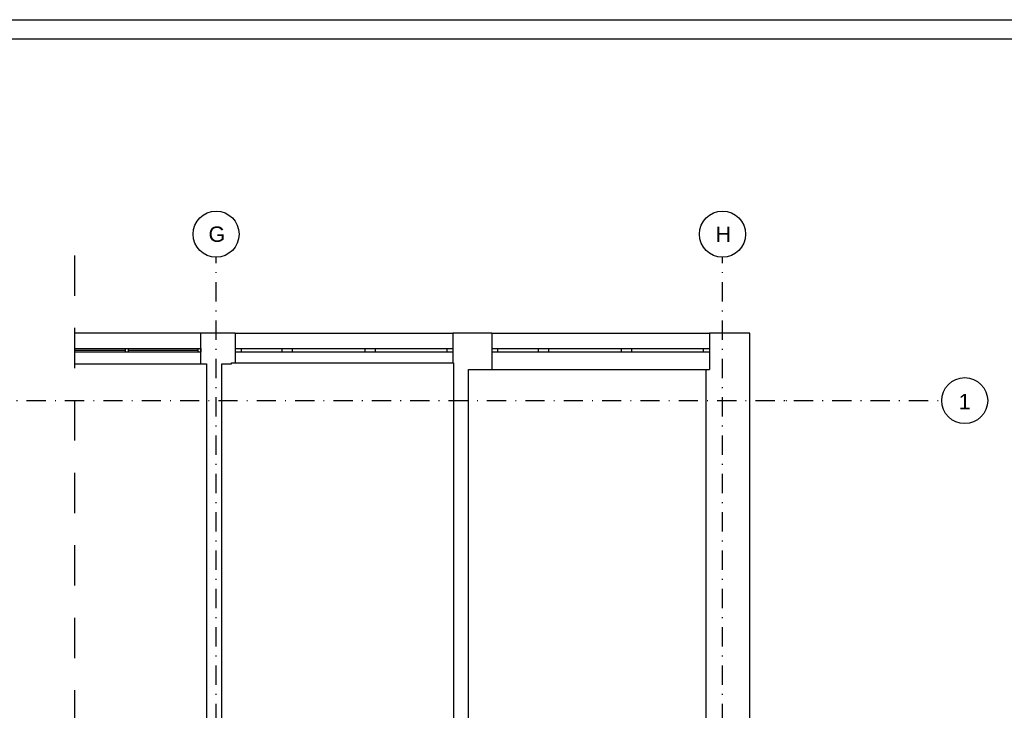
# Model space of a CAD drawing. Header units: metres. Extents: x -2312 to 3188, y -958 to 2058.
# Tile 12 of 13: x 610 to 1893, y 1111 to 2012. Entities that reach past the tile are written whole.
import ezdxf
from ezdxf.enums import TextEntityAlignment as Align

# ---------------------------------------------------------------- set-up
doc = ezdxf.new("R2010")
doc.units = ezdxf.units.M
doc.header["$LTSCALE"] = 50
doc.header["$MEASUREMENT"] = 0
for name, pattern in [('DASHDOTX2', [1, 0.5, -0.25, 0, -0.25]), ('DO', [1, 0.5, -0.24, 0.02, -0.24]), ('DP', [0.63, 0.35, -0.28])]:
    doc.linetypes.add(name, pattern=pattern)
for name, color, linetype in [('A_osie', 7, 'Continuous'), ('BS_lpd', 1, 'DP'), ('BS_ram', 2, 'Continuous'), ('BZ_osd', 1, 'DO'), ('k3_sciany istn', 1, 'DP')]:
    doc.layers.add(name, color=color, linetype=linetype)
doc.styles.add('GENERATED_STYLE_1', font='arial.ttf')

msp = doc.modelspace()

# ---------------------------------------------------------------- linework, layer by layer
at = {"layer": 'A_osie', "color": 18, "linetype": 'DASHDOTX2', "lineweight": 5}
for p in [(1608.695, 1515.336), (1608.695, 1515.336), (865.526, 1499.916), (865.526, 1499.916), (1525.526, 1499.916), (1525.526, 1499.916)]:
    msp.add_point(p, dxfattribs=at)
at = {"layer": 'BS_lpd', "ltscale": 3}
msp.add_line((680.796, 1704.681), (680.796, -217.147), dxfattribs=at)
at = {"layer": 'BS_ram', "color": 1}
msp.add_lwpolyline([(-2312.174, -957.843), (-2312.174, 2012.157), (3187.826, 2012.157), (3187.826, -957.843)], close=True, dxfattribs=at)
at = {"layer": 'BS_ram'}
msp.add_lwpolyline([(-2162.174, -932.843), (-2162.174, 1987.157), (3162.826, 1987.157), (3162.826, -932.843)], close=True, dxfattribs=at)
at = {"layer": 'BZ_osd'}
for p, q in [((865.526, -255.202), (865.526, 1702.427)), ((1525.526, -255.202), (1525.526, 1702.427)), ((-1981.428, 1515.336), (1811.206, 1515.336))]:
    msp.add_line(p, q, dxfattribs=at)
at = {"layer": 'BZ_osd', "color": 7, "linetype": 'Continuous'}
for centre in [(865.526, 1732.427), (1525.526, 1732.427), (1841.206, 1515.336)]:
    msp.add_circle(centre, 30, dxfattribs=at)
at = {"layer": 'k3_sciany istn', "linetype": 'Continuous'}
for p, q in [((845.526, 1603.436), (680.796, 1603.436)), ((845.526, 1563.436), (845.526, 1603.436)), ((890.526, 1603.436), (890.526, 1583.436)), ((890.526, 1603.436), (1174.226, 1603.436)), ((1174.226, 1603.436), (1174.226, 1583.436)), ((1224.706, 1603.436), (1224.706, 1583.436)), ((1224.706, 1603.436), (1508.406, 1603.436)), ((1508.406, 1603.436), (1508.406, 1583.436)), ((680.796, 1583.436), (845.526, 1583.436)), ((747.06, 1580.936), (680.796, 1580.936)), ((747.06, 1583.436), (747.06, 1578.436)), ((751.06, 1583.436), (751.06, 1578.436)), ((841.526, 1580.936), (751.06, 1580.936)), ((841.526, 1583.436), (841.526, 1578.436)), ((845.526, 1583.436), (845.526, 1578.436)), ((890.526, 1583.436), (890.526, 1578.436)), ((890.526, 1583.436), (898.026, 1583.436)), ((890.526, 1583.436), (890.526, 1578.436)), ((898.026, 1583.436), (898.026, 1578.436)), ((898.026, 1583.436), (951.726, 1583.436)), ((951.726, 1578.436), (951.726, 1583.436)), ((951.726, 1583.436), (958.226, 1583.436)), ((958.226, 1583.436), (964.726, 1583.436)), ((964.726, 1583.436), (964.726, 1578.436)), ((964.726, 1583.436), (1059.726, 1583.436)), ((1059.726, 1578.436), (1059.726, 1583.436)), ((1059.726, 1583.436), (1066.226, 1583.436)), ((1066.226, 1583.436), (1072.726, 1583.436)), ((1072.726, 1583.436), (1072.726, 1578.436)), ((1072.726, 1583.436), (1166.726, 1583.436)), ((1166.726, 1578.436), (1166.726, 1583.436)), ((1166.726, 1583.436), (1174.226, 1583.436)), ((1174.226, 1583.436), (1174.226, 1578.436)), ((1174.226, 1583.436), (1174.226, 1578.436)), ((1224.706, 1583.436), (1224.706, 1578.436)), ((1224.706, 1583.436), (1232.206, 1583.436)), ((1224.706, 1583.436), (1224.706, 1578.436)), ((1232.206, 1583.436), (1232.206, 1578.436)), ((1232.206, 1583.436), (1285.906, 1583.436)), ((1285.906, 1578.436), (1285.906, 1583.436)), ((1285.906, 1583.436), (1292.406, 1583.436)), ((1292.406, 1583.436), (1298.906, 1583.436)), ((1298.906, 1583.436), (1298.906, 1578.436)), ((1298.906, 1583.436), (1393.906, 1583.436)), ((1393.906, 1578.436), (1393.906, 1583.436)), ((1393.906, 1583.436), (1400.406, 1583.436)), ((1400.406, 1583.436), (1406.906, 1583.436)), ((1406.906, 1583.436), (1406.906, 1578.436)), ((1406.906, 1583.436), (1500.906, 1583.436)), ((1500.906, 1578.436), (1500.906, 1583.436)), ((1500.906, 1583.436), (1508.406, 1583.436)), ((1508.406, 1583.436), (1508.406, 1578.436)), ((1508.406, 1583.436), (1508.406, 1578.436)), ((845.526, 1578.436), (680.796, 1578.436)), ((890.526, 1578.436), (890.526, 1564.436)), ((898.026, 1578.436), (890.526, 1578.436)), ((951.726, 1578.436), (898.026, 1578.436)), ((958.226, 1578.436), (951.726, 1578.436)), ((964.726, 1578.436), (958.226, 1578.436)), ((1059.726, 1578.436), (964.726, 1578.436)), ((1066.226, 1578.436), (1059.726, 1578.436)), ((1072.726, 1578.436), (1066.226, 1578.436)), ((1166.726, 1578.436), (1072.726, 1578.436)), ((1174.226, 1578.436), (1166.726, 1578.436)), ((1174.226, 1578.436), (1174.226, 1564.436)), ((1224.706, 1578.436), (1224.706, 1555.936)), ((1232.206, 1578.436), (1224.706, 1578.436)), ((1285.906, 1578.436), (1232.206, 1578.436)), ((1292.406, 1578.436), (1285.906, 1578.436)), ((1298.906, 1578.436), (1292.406, 1578.436)), ((1393.906, 1578.436), (1298.906, 1578.436)), ((1400.406, 1578.436), (1393.906, 1578.436)), ((1406.906, 1578.436), (1400.406, 1578.436)), ((1500.906, 1578.436), (1406.906, 1578.436)), ((1508.406, 1578.436), (1500.906, 1578.436)), ((1508.406, 1578.436), (1508.406, 1555.936)), ((680.796, 1563.436), (845.526, 1563.436)), ((890.526, 1564.436), (1174.226, 1564.436)), ((1224.706, 1555.936), (1508.406, 1555.936))]:
    msp.add_line(p, q, dxfattribs=at)
at = {"layer": 'k3_sciany istn', "linetype": 'Continuous', "flags": 128}
for points in [[(885.526, 1603.436), (845.526, 1603.436)], [(890.526, 1603.436), (885.526, 1603.436)], [(1194.676, 1603.436), (1174.226, 1603.436)], [(1224.706, 1603.436), (1194.676, 1603.436)], [(1561.206, 1603.436), (1508.406, 1603.436)], [(1561.206, 910.636), (1561.206, 1603.436)], [(845.526, 1563.436), (852.873, 1563.436)], [(852.873, 1563.436), (852.873, 925.636)], [(872.823, 925.636), (872.823, 1563.436)], [(872.823, 1563.436), (885.526, 1563.436)], [(885.526, 1564.436), (890.526, 1564.436)], [(885.526, 1563.436), (885.526, 1564.436)], [(1174.226, 1564.436), (1174.726, 1564.436)], [(1174.726, 1564.436), (1174.726, 925.636)], [(1194.676, 925.636), (1194.676, 1555.936)], [(1194.676, 1555.936), (1224.706, 1555.936)], [(1194.676, 1555.936), (1194.676, 1555.936)], [(1503.706, 1555.936), (1503.706, 925.636)]]:
    msp.add_lwpolyline(points, dxfattribs=at)

# ---------------------------------------------------------------- texts
at = {"layer": 'BZ_osd', "color": 7, "linetype": 'Continuous', "style": 'GENERATED_STYLE_1'}
for tag, text, p in [('G', 'C', (866.505, 1732.427)), ('H', 'C', (1526.505, 1732.427)), ('1', '1', (1841.206, 1514.193))]:
    msp.add_attdef(tag, text=text, height=20, dxfattribs=at).set_placement(p, align=Align.MIDDLE_CENTER)

doc.saveas('drawing.dxf')
